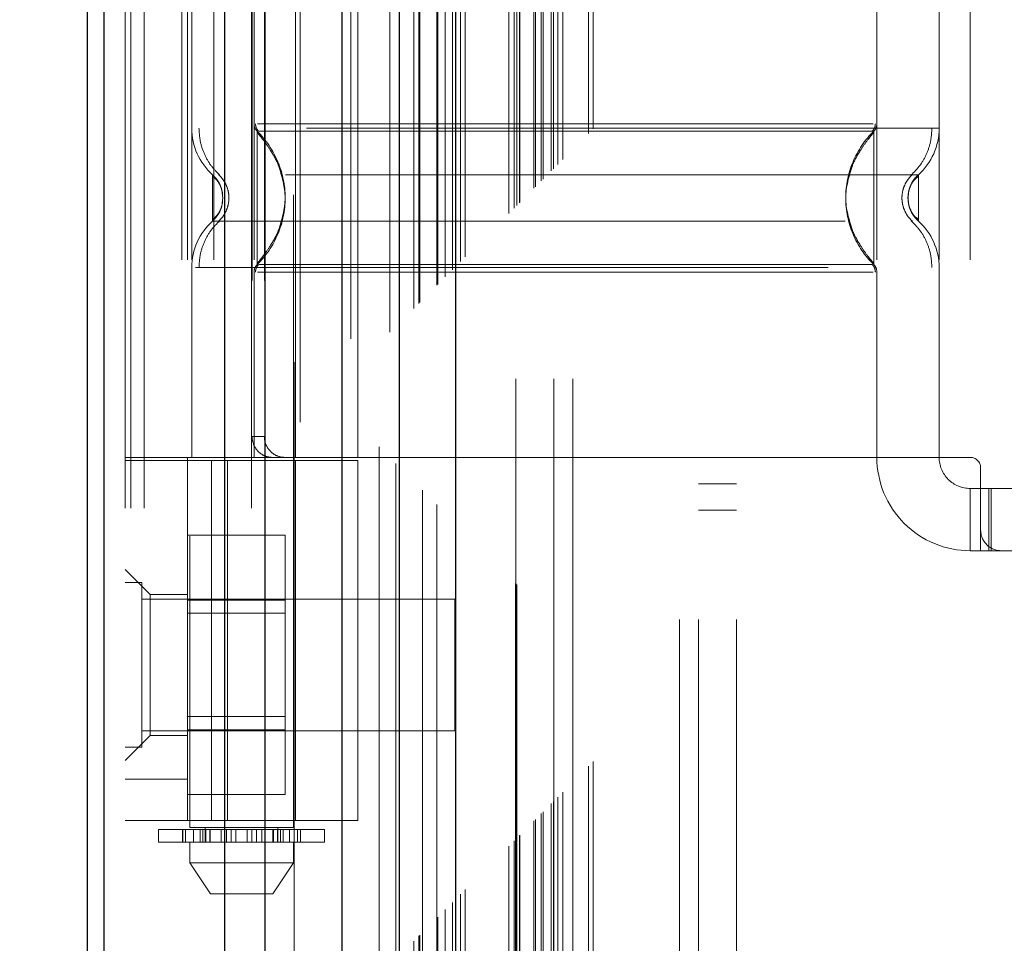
# Model space of a CAD drawing. Header units: inches. Extents: x 0.2 to 10.8, y 0.2 to 8.2.
# Tile 54 of 127: x 2.899 to 3.054, y 3.33 to 3.476. Entities that reach past the tile are written whole.
import ezdxf

# ---------------------------------------------------------------- set-up
doc = ezdxf.new("R2010")
doc.units = ezdxf.units.IN
doc.header["$MEASUREMENT"] = 0
doc.linetypes.add('HIDDEN', pattern=[0.07500000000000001, 0.05, -0.025])
doc.layers.add('DIMENSIONS', color=140, linetype='Continuous')
doc.styles.add('SLDTEXTSTYLE0', font='TXT', dxfattribs={"width": 0.7})
doc.dimstyles.new('SLDDIMSTYLE0', dxfattribs={"dimtxt": 0.0849609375, "dimasz": 0.13, "dimexe": 0, "dimexo": 0.0625, "dimgap": 0.021240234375, "dimtad": 0, "dimtih": 1, "dimtoh": 1, "dimlfac": 12, "dimrnd": 1e-09, "dimzin": 12, "dimdsep": 46, "dimtxsty": 'SLDTEXTSTYLE0', "dimsah": 1, "dimcen": 0.09, "dimadec": 0, "dimazin": 3, "dimtfac": 1, "dimtofl": 0, "dimtmove": 0, "dimatfit": 3, "dimfxl": 0, "dimfrac": 2, "dimtolj": 1, "dimtzin": 12, "dimarcsym": 0})

# ---------------------------------------------------------------- blocks, each defined once
blk = doc.blocks.new('_D_1')
at = {"layer": 'DIMENSIONS'}
for p, q in [((3.146982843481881, 5.21210026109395), (2.498092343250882, 5.21210026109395)), ((2.623092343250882, 5.21210026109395), (2.623092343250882, 4.388212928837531)), ((2.461518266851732, 4.234161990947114), (2.432988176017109, 4.234161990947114)), ((2.432988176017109, 4.234161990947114), (2.432988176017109, 4.09913112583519)), ((2.784666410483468, 4.234161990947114), (2.813196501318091, 4.234161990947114)), ((2.813196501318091, 4.234161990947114), (2.813196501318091, 4.09913112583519)), ((2.432988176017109, 4.09913112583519), (2.461518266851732, 4.09913112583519)), ((2.813196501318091, 4.09913112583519), (2.784666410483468, 4.09913112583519)), ((2.623092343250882, 3.221822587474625), (2.623092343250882, 4.080111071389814)), ((3.146982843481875, 3.221822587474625), (2.498092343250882, 3.221822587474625))]:
    blk.add_line(p, q, dxfattribs=at)
for points in [[(2.623092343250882, 5.21210026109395), (2.603092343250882, 5.08210026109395), (2.643092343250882, 5.08210026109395)], [(2.623092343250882, 3.221822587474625), (2.643092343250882, 3.351822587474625), (2.603092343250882, 3.351822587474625)]]:
    blk.add_solid(points, dxfattribs=at)
at = {"layer": 'DIMENSIONS', "char_height": 0.08333333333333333, "attachment_point": 1, "style": 'SLDTEXTSTYLE0'}
for s, insert in [('23.88', (2.461518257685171, 4.360604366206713)), ('606.6', (2.461518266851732, 4.206553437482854))]:
    blk.add_mtext(s, dxfattribs=dict(at, insert=insert))

msp = doc.modelspace()

# ---------------------------------------------------------------- linework, layer by layer
at = {"color": 7, "linetype": 'HIDDEN', "lineweight": 18}
for p, q in [((2.918267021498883, 2.999052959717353), (2.918267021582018, 5.895670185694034)), ((2.915267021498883, 2.999052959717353), (2.915267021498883, 5.444200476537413)), ((2.916145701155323, 2.999052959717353), (2.916145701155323, 5.443702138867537)), ((2.918267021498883, 2.999052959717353), (2.918267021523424, 5.442704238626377)), ((2.935221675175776, 2.999052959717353), (2.935221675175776, 5.434728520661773)), ((2.937342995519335, 2.999052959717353), (2.937342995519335, 5.43446962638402)), ((2.941965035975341, 5.422147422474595), (2.941965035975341, 3.011772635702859)), ((2.942888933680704, 3.012687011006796), (2.942888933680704, 5.42123583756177)), ((2.955391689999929, 5.408765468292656), (2.955391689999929, 3.02515738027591)), ((2.950892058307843, 3.025849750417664), (2.950892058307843, 5.408073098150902)), ((2.952025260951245, 3.025956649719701), (2.952025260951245, 5.407966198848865)), ((2.957093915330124, 3.026891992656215), (2.957093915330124, 5.40703085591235)), ((2.957999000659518, 5.406125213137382), (2.957999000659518, 3.02779526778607)), ((2.960843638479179, 3.030641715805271), (2.960843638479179, 5.403281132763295)), ((2.961657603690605, 3.031455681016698), (2.961657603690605, 5.402467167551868)), ((2.961807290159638, 3.03160536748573), (2.961807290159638, 5.402317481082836)), ((2.962214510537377, 5.401919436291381), (2.962214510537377, 3.03201515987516)), ((2.964476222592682, 5.399680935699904), (2.964476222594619, 3.034241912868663)), ((2.964507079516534, 3.034303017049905), (2.964507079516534, 5.399621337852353)), ((2.96464103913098, 3.034439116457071), (2.96464103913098, 5.399483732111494)), ((2.965835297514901, 3.035636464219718), (2.965835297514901, 5.398285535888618)), ((2.966960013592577, 3.036758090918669), (2.966960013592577, 5.397164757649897)), ((2.967430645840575, 5.396735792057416), (2.967430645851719, 3.037187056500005)), ((2.968262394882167, 3.038060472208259), (2.968262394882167, 5.395862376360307)), ((2.968993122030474, 3.038791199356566), (2.968993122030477, 5.395131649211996)), ((2.975877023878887, 3.045675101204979), (2.975877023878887, 5.388247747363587)), ((2.976710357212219, 3.046508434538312), (2.976710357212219, 5.387414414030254)), ((2.977127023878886, 5.386997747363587), (2.977127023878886, 3.046925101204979)), ((2.977127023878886, 3.046925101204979), (2.977127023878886, 5.386997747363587)), ((2.977543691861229, 3.047341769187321), (2.977543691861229, 5.386581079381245)), ((2.977591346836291, 3.047372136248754), (2.977591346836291, 5.386538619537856)), ((2.97983535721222, 3.049633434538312), (2.97983535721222, 5.384289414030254)), ((2.97983535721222, 3.049633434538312), (2.97983535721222, 5.384289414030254)), ((2.980076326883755, 3.049874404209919), (2.980076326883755, 5.384048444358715)), ((2.9810055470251, 3.050803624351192), (2.9810055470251, 5.383119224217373)), ((2.981293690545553, 3.051091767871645), (2.981293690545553, 5.382831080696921)), ((2.98291624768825, 3.052694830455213), (2.98291624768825, 5.381226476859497)), ((2.983623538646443, 3.053421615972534), (2.983623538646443, 5.380501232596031)), ((2.984396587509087, 3.054194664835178), (2.984396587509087, 5.379728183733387)), ((2.98848704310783, 3.058285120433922), (2.98848704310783, 5.375637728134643)), ((2.98921548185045, 3.059016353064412), (2.98921548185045, 5.374927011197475)), ((3.002850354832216, 3.08146962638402), (3.002850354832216, 5.352386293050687)), ((3.002850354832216, 3.08146962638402), (3.002850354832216, 5.352386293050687)), ((3.005850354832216, 3.08146962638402), (3.005850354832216, 5.352386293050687)), ((3.011850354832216, 3.08146962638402), (3.011850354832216, 5.352386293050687)), ((2.976982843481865, 3.119503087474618), (2.976982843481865, 5.314419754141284)), ((2.982982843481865, 3.119503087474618), (2.982982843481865, 5.314419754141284)), ((2.985982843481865, 3.119503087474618), (2.985982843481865, 5.314419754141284)), ((2.985982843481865, 3.119503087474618), (2.985982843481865, 5.314419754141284)), ((2.925437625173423, 3.594657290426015), (2.925437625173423, 3.348594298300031)), ((2.941841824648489, 3.348594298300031), (2.941841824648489, 3.594657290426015)), ((2.924174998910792, 3.53834495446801), (2.924174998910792, 3.407111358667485)), ((2.925109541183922, 3.53834495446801), (2.925109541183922, 3.407111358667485)), ((2.925765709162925, 3.53834495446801), (2.925765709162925, 3.407111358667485)), ((2.929245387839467, 3.53834495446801), (2.929245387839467, 3.407111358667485)), ((2.935608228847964, 3.53834495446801), (2.935608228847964, 3.407111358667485)), ((2.94216990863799, 3.407111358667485), (2.94216990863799, 3.53834495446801)), ((2.95201242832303, 3.407111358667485), (2.95201242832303, 3.53834495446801)), ((3.034033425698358, 3.53834495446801), (3.034033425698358, 3.407111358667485)), ((3.043875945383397, 3.53834495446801), (3.043875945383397, 3.407111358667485)), ((3.048797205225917, 3.53834495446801), (3.048797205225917, 3.407111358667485)), ((3.048797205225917, 3.53834495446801), (3.048797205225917, 3.407111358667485)), ((2.935315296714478, 3.535064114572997), (2.935315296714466, 3.410392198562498)), ((2.937248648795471, 3.535064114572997), (2.937248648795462, 3.410392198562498)), ((2.936099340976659, 3.458665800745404), (2.936940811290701, 3.457416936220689)), ((3.033542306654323, 3.458665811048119), (3.032699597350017, 3.457415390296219)), ((2.930686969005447, 3.448121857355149), (2.930599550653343, 3.448925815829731)), ((2.930599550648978, 3.447317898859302), (2.930686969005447, 3.448121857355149)), ((3.039042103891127, 3.448925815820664), (3.038954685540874, 3.448121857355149)), ((3.038954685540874, 3.448121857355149), (3.039042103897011, 3.447317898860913)), ((3.039044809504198, 3.448939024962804), (3.038956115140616, 3.448121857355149)), ((3.038956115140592, 3.448121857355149), (3.039044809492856, 3.447304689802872)), ((2.936940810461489, 3.438826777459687), (2.93609934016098, 3.437577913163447)), ((3.032699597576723, 3.438828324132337), (3.033542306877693, 3.437577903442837)), ((2.925765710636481, 3.437118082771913), (2.925765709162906, 3.407111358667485)), ((2.935608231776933, 3.436407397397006), (2.93560822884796, 3.407111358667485)), ((3.034033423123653, 3.436407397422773), (3.034033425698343, 3.407111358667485)), ((3.043875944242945, 3.437118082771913), (3.043875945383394, 3.407111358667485)), ((2.935315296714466, 3.410392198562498), (2.937248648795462, 3.410392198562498)), ((2.95201242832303, 3.407111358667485), (2.915267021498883, 3.407111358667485)), ((2.915267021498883, 3.406619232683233), (2.95201242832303, 3.406619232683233)), ((2.925109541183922, 3.407111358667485), (2.925109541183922, 3.406619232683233)), ((2.925109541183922, 3.349696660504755), (2.925109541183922, 3.406619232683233)), ((2.928884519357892, 3.349696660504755), (2.928884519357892, 3.406619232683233)), ((2.931431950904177, 3.406619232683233), (2.931431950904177, 3.349696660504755)), ((2.94216990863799, 3.349696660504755), (2.94216990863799, 3.406619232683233)), ((3.034033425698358, 3.407111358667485), (2.95201242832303, 3.407111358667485)), ((2.95201242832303, 3.349696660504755), (2.95201242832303, 3.406619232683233)), ((3.048797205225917, 3.407111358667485), (3.034033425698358, 3.407111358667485)), ((3.050437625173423, 3.405470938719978), (3.050437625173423, 3.395628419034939)), ((3.005850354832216, 3.402927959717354), (3.011850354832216, 3.402927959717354)), ((3.048797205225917, 3.402190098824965), (3.048797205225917, 3.392347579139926)), ((3.048797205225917, 3.402190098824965), (3.050437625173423, 3.402190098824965)), ((3.050437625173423, 3.402190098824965), (3.05207804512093, 3.402190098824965)), ((3.051706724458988, 3.392347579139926), (3.051706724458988, 3.402190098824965)), ((3.05207804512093, 3.392347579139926), (3.05207804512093, 3.402190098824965)), ((3.099322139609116, 3.402190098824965), (3.05207804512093, 3.402190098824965)), ((3.005850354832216, 3.398761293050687), (3.011850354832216, 3.398761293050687)), ((3.050437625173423, 3.392347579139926), (3.050437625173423, 3.39562841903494)), ((2.925109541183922, 3.394798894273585), (2.940526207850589, 3.394798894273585)), ((2.940526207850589, 3.38455092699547), (2.940526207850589, 3.394798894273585)), ((3.050437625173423, 3.392347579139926), (3.048797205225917, 3.392347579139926)), ((3.05207804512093, 3.392347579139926), (3.050437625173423, 3.392347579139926)), ((3.053718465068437, 3.392347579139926), (3.05207804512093, 3.392347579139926)), ((3.053718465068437, 3.392347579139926), (3.097681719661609, 3.392347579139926)), ((2.919204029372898, 3.385457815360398), (2.915267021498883, 3.389394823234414)), ((2.91787118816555, 3.387323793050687), (2.915267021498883, 3.387323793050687)), ((2.91787118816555, 3.36128212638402), (2.91787118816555, 3.387323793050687)), ((2.967350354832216, 3.38471962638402), (2.91787118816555, 3.38471962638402)), ((2.919204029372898, 3.385457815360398), (2.919204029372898, 3.374302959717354)), ((2.925109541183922, 3.385457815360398), (2.919204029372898, 3.385457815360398)), ((2.925109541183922, 3.38455092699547), (2.940526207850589, 3.38455092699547)), ((2.940526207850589, 3.364054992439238), (2.940526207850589, 3.38455092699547)), ((2.967350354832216, 3.363886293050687), (2.967350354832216, 3.38471962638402)), ((2.940526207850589, 3.382465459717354), (2.925109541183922, 3.382465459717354)), ((2.919204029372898, 3.374302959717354), (2.919204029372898, 3.363148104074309)), ((2.925109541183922, 3.366140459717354), (2.940526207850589, 3.366140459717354)), ((2.925109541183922, 3.364054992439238), (2.940526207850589, 3.364054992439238)), ((2.940526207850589, 3.353807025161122), (2.940526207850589, 3.364054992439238)), ((2.915267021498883, 3.359211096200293), (2.919204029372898, 3.363148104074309)), ((2.91787118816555, 3.363886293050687), (2.967350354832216, 3.363886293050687)), ((2.919204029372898, 3.363148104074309), (2.925109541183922, 3.363148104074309)), ((2.915267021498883, 3.36128212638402), (2.91787118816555, 3.36128212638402)), ((2.925109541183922, 3.356258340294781), (2.915267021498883, 3.356258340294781)), ((2.925109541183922, 3.353807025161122), (2.940526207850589, 3.353807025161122)), ((2.95201242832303, 3.349696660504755), (2.915267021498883, 3.349696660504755)), ((2.941841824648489, 3.348594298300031), (2.925437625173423, 3.348594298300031)), ((2.927898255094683, 3.348594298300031), (2.927898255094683, 3.346297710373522)), ((2.939381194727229, 3.346297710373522), (2.939381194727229, 3.348594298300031)), ((2.920516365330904, 3.34826621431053), (2.926063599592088, 3.34826621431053)), ((2.920516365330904, 3.34826621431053), (2.920516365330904, 3.346297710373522)), ((2.924302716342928, 3.34826621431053), (2.924302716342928, 3.346297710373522)), ((2.924338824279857, 3.346297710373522), (2.924338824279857, 3.34826621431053)), ((2.92478905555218, 3.34826621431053), (2.92478905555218, 3.346297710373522)), ((2.926063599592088, 3.34826621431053), (2.926063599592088, 3.346297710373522)), ((2.926063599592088, 3.34826621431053), (2.927082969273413, 3.34826621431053)), ((2.927082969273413, 3.346297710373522), (2.927082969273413, 3.34826621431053)), ((2.927082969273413, 3.34826621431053), (2.928663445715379, 3.34826621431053)), ((2.927492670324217, 3.346297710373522), (2.927492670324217, 3.34826621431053)), ((2.927898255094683, 3.34826621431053), (2.927898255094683, 3.346297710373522)), ((2.927970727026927, 3.34826621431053), (2.927970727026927, 3.346297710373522)), ((2.927979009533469, 3.346297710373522), (2.927979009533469, 3.34826621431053)), ((2.928598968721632, 3.346297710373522), (2.928598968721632, 3.34826621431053)), ((2.928663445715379, 3.34826621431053), (2.928663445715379, 3.346297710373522)), ((2.928663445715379, 3.34826621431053), (2.928679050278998, 3.34826621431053)), ((2.928663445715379, 3.34826621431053), (2.930419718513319, 3.34826621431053)), ((2.928679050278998, 3.346297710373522), (2.928679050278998, 3.34826621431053)), ((2.930419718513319, 3.34826621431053), (2.930419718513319, 3.346297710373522)), ((2.930419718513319, 3.34826621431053), (2.931268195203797, 3.34826621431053)), ((2.931268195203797, 3.346297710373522), (2.931268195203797, 3.34826621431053)), ((2.931268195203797, 3.34826621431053), (2.93199262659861, 3.34826621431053)), ((2.93199262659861, 3.34826621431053), (2.93199262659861, 3.346297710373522)), ((2.93199262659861, 3.34826621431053), (2.932730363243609, 3.34826621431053)), ((2.932730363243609, 3.346297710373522), (2.932730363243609, 3.34826621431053)), ((2.932730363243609, 3.34826621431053), (2.934549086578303, 3.34826621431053)), ((2.934549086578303, 3.34826621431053), (2.934549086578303, 3.346297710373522)), ((2.934549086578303, 3.34826621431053), (2.935286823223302, 3.34826621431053)), ((2.935286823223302, 3.346297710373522), (2.935286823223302, 3.34826621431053)), ((2.935286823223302, 3.34826621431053), (2.936011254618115, 3.34826621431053)), ((2.936011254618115, 3.34826621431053), (2.936011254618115, 3.346297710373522)), ((2.936011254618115, 3.34826621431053), (2.936859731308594, 3.34826621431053)), ((2.936859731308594, 3.346297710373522), (2.936859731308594, 3.34826621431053)), ((2.936859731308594, 3.34826621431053), (2.938600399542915, 3.34826621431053)), ((2.938600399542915, 3.34826621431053), (2.938616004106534, 3.34826621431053)), ((2.938600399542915, 3.34826621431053), (2.938600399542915, 3.346297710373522)), ((2.938616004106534, 3.346297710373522), (2.938616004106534, 3.34826621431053)), ((2.938616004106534, 3.34826621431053), (2.940196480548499, 3.34826621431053)), ((2.938680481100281, 3.34826621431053), (2.938680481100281, 3.346297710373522)), ((2.939300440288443, 3.34826621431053), (2.939300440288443, 3.346297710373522)), ((2.939308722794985, 3.346297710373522), (2.939308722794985, 3.34826621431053)), ((2.939381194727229, 3.346297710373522), (2.939381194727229, 3.34826621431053)), ((2.939786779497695, 3.34826621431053), (2.939786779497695, 3.346297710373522)), ((2.940196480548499, 3.34826621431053), (2.940196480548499, 3.346297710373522)), ((2.940196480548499, 3.34826621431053), (2.941215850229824, 3.34826621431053)), ((2.941215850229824, 3.346297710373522), (2.941215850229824, 3.34826621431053)), ((2.941215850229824, 3.34826621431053), (2.946763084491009, 3.34826621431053)), ((2.942490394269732, 3.346297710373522), (2.942490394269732, 3.34826621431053)), ((2.942940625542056, 3.34826621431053), (2.942940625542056, 3.346297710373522)), ((2.942976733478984, 3.346297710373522), (2.942976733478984, 3.34826621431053)), ((2.946763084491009, 3.346297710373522), (2.946763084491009, 3.34826621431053)), ((2.926063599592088, 3.346297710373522), (2.920516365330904, 3.346297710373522)), ((2.925437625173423, 3.346297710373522), (2.925437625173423, 3.343016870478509)), ((2.927082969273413, 3.346297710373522), (2.926063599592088, 3.346297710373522)), ((2.928043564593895, 3.346297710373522), (2.927082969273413, 3.346297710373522)), ((2.928043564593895, 3.346297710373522), (2.939235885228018, 3.346297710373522)), ((2.940196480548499, 3.346297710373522), (2.939235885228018, 3.346297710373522)), ((2.941215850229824, 3.346297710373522), (2.940196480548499, 3.346297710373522)), ((2.946763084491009, 3.346297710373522), (2.941215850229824, 3.346297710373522)), ((2.941841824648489, 3.343016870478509), (2.941841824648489, 3.346297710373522)), ((2.925437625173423, 3.343016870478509), (2.941841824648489, 3.343016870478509)), ((2.925437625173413, 3.343016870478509), (2.928718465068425, 3.338095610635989)), ((2.938560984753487, 3.338095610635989), (2.9418418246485, 3.343016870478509)), ((2.928718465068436, 3.338095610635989), (2.938560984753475, 3.338095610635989))]:
    msp.add_line(p, q, dxfattribs=at)
at = {"color": 7, "linetype": 'Continuous', "lineweight": 25}
for p, q in [((2.909267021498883, 2.999052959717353), (2.909267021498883, 5.444882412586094)), ((2.911903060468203, 2.999052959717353), (2.911903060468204, 5.443702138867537)), ((2.930979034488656, 2.999052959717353), (2.930979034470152, 5.434728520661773)), ((2.937342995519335, 2.999052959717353), (2.937342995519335, 5.43446962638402)), ((2.949482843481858, 5.408765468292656), (2.949482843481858, 3.02515738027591)), ((2.95856737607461, 5.399680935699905), (2.958567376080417, 3.034241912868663)), ((2.967430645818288, 5.396735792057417), (2.967430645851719, 3.037187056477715))]:
    msp.add_line(p, q, dxfattribs=at)
at = {"color": 7, "linetype": 'HIDDEN', "lineweight": 18, "flags": 128}
msp.add_lwpolyline([(2.976923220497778, 5.387186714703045), (2.976924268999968, 4.191929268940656), (2.976923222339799, 3.046743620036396)], dxfattribs=at)
at = {"color": 7, "linetype": 'HIDDEN', "lineweight": 18}
for centre, radius, start, end in [((2.935608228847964, 3.459125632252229), 0.009842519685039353, 180.0000000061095, 228.2366022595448), ((2.937248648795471, 3.459836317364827), 0.001640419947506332, 180.0000000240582, 225.5237275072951), ((3.032393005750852, 3.459836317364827), 0.001640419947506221, 314.4762724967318, 359.9999999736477), ((3.034033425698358, 3.459125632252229), 0.009842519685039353, 311.7633977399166, 0), ((2.935608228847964, 3.437118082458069), 0.009842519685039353, 131.7633977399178, 180), ((3.034033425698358, 3.437118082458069), 0.009842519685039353, 0, 48.23660226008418), ((2.937248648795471, 3.436407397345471), 0.001640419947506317, 134.4762724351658, 180), ((3.032393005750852, 3.436407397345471), 0.001640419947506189, 2.748536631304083e-08, 45.52372749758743), ((3.048797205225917, 3.407111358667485), 0.01476377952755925, 180, 270.0000000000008), ((3.048797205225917, 3.407111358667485), 0.004921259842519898, 180, 270.0000000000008), ((3.048797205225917, 3.405470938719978), 0.001640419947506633, 0, 90), ((3.053718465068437, 3.395628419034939), 0.003280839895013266, 180, 270.0000000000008)]:
    msp.add_arc(centre, radius, start, end, dxfattribs=at)
for points, knots in [([(2.982593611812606, 3.052400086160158), (2.982591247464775, 3.057351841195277), (2.982585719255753, 3.068929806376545), (2.982588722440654, 3.087245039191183), (2.982590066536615, 3.107133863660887), (2.982589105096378, 3.135833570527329), (2.982589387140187, 3.173253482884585), (2.982589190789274, 3.259363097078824), (2.982589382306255, 3.428631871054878), (2.982589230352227, 3.758507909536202), (2.98258950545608, 4.261824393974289), (2.98258860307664, 4.78086957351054), (2.982590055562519, 5.131010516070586), (2.982589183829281, 5.259629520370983), (2.982589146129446, 5.281013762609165), (2.982590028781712, 5.30249887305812), (2.98258925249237, 5.32412670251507), (2.982585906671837, 5.345032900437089), (2.982592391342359, 5.363721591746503), (2.982600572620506, 5.375577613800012), (2.982612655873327, 5.381065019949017), (2.982613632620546, 5.381508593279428)], [0, 0, 0, 0, 0.006378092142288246, 0.01491296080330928, 0.02359086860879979, 0.03199582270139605, 0.05187951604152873, 0.07178945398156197, 0.1429090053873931, 0.2699055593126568, 0.4966851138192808, 0.7912040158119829, 0.9384598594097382, 0.9476829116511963, 0.95687126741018, 0.966003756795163, 0.9753567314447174, 0.9847289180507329, 0.9929319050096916, 0.9994286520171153, 1, 1, 1, 1]), ([(3.043875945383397, 3.459125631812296), (3.043656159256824, 3.459125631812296), (3.043216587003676, 3.459125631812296), (3.039705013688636, 3.459125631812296), (3.034247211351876, 3.459125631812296), (3.026846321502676, 3.459125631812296), (3.01784211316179, 3.459125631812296), (3.007565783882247, 3.459125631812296), (2.996416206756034, 3.459125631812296), (2.984820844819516, 3.459125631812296), (2.97322537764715, 3.459125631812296), (2.962076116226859, 3.459125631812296), (2.951798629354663, 3.459125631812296), (2.942798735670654, 3.459125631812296), (2.935381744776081, 3.459125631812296), (2.929984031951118, 3.459125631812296), (2.926878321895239, 3.459125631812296), (2.926473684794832, 3.459125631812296), (2.926339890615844, 3.459125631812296)], [0, 0, 0, 0, 0.06454114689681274, 0.1290822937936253, 0.1936234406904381, 0.2581645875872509, 0.3227057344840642, 0.3872468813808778, 0.4517880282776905, 0.5163291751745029, 0.5808703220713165, 0.6454114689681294, 0.7099526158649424, 0.7744937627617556, 0.8390349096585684, 0.903576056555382, 0.9681172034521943, 1, 1, 1, 1]), ([(2.926906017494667, 3.459125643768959), (2.926947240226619, 3.458438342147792), (2.927030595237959, 3.457048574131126), (2.927699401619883, 3.455053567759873), (2.928722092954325, 3.45322184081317), (2.929687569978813, 3.452238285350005), (2.930164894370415, 3.451752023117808)], [0, 0, 0, 0, 0.2473384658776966, 0.5001342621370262, 0.752870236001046, 0.9999999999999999, 0.9999999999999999, 0.9999999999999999, 0.9999999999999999]), ([(2.935845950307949, 3.459843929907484), (2.935851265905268, 3.459734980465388), (2.935862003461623, 3.459514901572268), (2.935965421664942, 3.459198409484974), (2.936117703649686, 3.45890251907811), (2.936266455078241, 3.458740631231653), (2.936340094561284, 3.458660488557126)], [0, 0, 0, 0, 0.2475219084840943, 0.4999965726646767, 0.7524730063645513, 1, 1, 1, 1]), ([(3.033459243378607, 3.459836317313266), (3.033365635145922, 3.459836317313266), (3.033033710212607, 3.459836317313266), (3.030506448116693, 3.459836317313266), (3.026023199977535, 3.459836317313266), (3.019838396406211, 3.459836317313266), (3.012339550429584, 3.459836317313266), (3.003774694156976, 3.459836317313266), (2.994483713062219, 3.459836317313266), (2.984820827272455, 3.459836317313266), (2.975157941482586, 3.459836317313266), (2.965866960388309, 3.459836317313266), (2.957302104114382, 3.459836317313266), (2.949803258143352, 3.459836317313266), (2.94361845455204, 3.459836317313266), (2.939135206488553, 3.459836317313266), (2.936607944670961, 3.459836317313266), (2.936276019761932, 3.459836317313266), (2.936182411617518, 3.459836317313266)], [0, 0, 0, 0, 0.02656569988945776, 0.09419917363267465, 0.1618326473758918, 0.2294661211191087, 0.2970995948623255, 0.3647330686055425, 0.4323665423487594, 0.5000000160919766, 0.5676334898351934, 0.6352669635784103, 0.7029004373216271, 0.770533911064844, 0.8381673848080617, 0.9058008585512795, 0.973434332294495, 0.9999999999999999, 0.9999999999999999, 0.9999999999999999, 0.9999999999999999]), ([(3.033302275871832, 3.458660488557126), (3.033375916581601, 3.458740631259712), (3.033524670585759, 3.45890251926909), (3.033676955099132, 3.459198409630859), (3.033780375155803, 3.459514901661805), (3.033791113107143, 3.459734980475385), (3.033796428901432, 3.459843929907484)], [0, 0, 0, 0, 0.2475266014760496, 0.5000029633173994, 0.7524777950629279, 1, 1, 1, 1]), ([(3.03947675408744, 3.451752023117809), (3.039954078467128, 3.452238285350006), (3.04091955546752, 3.453221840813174), (3.041942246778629, 3.455053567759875), (3.042611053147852, 3.457048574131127), (3.04269440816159, 3.458438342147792), (3.042735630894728, 3.459125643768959)], [0, 0, 0, 0, 0.2471297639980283, 0.4998657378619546, 0.7526615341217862, 1, 1, 1, 1]), ([(2.936099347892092, 3.458665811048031), (2.936099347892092, 3.458693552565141), (2.936099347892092, 3.456944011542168), (2.936099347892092, 3.4522614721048), (2.936099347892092, 3.448121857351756), (2.936099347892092, 3.44398224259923), (2.936099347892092, 3.439299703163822), (2.936099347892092, 3.437550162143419), (2.936099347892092, 3.437577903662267)], [6.283185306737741, 6.283185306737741, 6.283185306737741, 6.283185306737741, 7.068583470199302, 7.461282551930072, 7.853981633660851, 8.24668071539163, 8.63937979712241, 9.42477796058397, 9.42477796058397, 9.42477796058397, 9.42477796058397]), ([(2.940452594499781, 3.4495978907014), (2.940223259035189, 3.450803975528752), (2.939836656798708, 3.452837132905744), (2.938459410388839, 3.455276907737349), (2.937246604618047, 3.457096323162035), (2.936499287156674, 3.457985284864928), (2.936099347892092, 3.458461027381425)], [0, 0, 0, 0, 0.390326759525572, 0.6579932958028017, 0.8169694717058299, 1, 1, 1, 1]), ([(3.033222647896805, 3.458665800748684), (3.033191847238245, 3.458665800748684), (3.033026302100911, 3.458665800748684), (3.031650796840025, 3.458665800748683), (3.028726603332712, 3.458665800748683), (3.023859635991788, 3.458665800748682), (3.016897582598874, 3.458665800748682), (3.007764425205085, 3.458665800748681), (2.996817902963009, 3.45866580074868), (2.984820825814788, 3.458665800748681), (2.972823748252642, 3.45866580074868), (2.961877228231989, 3.458665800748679), (2.952744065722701, 3.458665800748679), (2.945782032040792, 3.458665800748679), (2.940915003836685, 3.458665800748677), (2.937991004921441, 3.458665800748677), (2.936615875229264, 3.458665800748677), (2.936450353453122, 3.458665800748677), (2.936419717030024, 3.458665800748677)], [0, 0, 0, 0, 0.01170879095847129, 0.06293155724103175, 0.1206490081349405, 0.1851790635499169, 0.2564308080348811, 0.3337141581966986, 0.4156154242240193, 0.5000373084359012, 0.5844591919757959, 0.6663604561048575, 0.7436438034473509, 0.814895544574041, 0.8794255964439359, 0.9371430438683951, 0.9883658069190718, 1, 1, 1, 1]), ([(3.033542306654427, 3.458461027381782), (3.033142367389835, 3.457985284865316), (3.032395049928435, 3.457096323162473), (3.0311822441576, 3.455276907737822), (3.029804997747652, 3.452837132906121), (3.029418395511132, 3.450803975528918), (3.029189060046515, 3.449597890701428)], [0, 0, 0, 0, 0.1830305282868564, 0.3420067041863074, 0.6096732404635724, 1, 1, 1, 1]), ([(3.033542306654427, 3.437577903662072), (3.033542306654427, 3.43755016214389), (3.033542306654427, 3.439299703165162), (3.033542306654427, 3.443982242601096), (3.033542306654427, 3.448121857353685), (3.033542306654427, 3.452261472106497), (3.033542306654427, 3.456944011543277), (3.033542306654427, 3.458693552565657), (3.033542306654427, 3.458665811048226)], [3.14159265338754, 3.14159265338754, 3.14159265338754, 3.14159265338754, 3.92699081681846, 4.31968989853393, 4.71238898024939, 5.10508806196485, 5.49778714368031, 6.28318530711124, 6.28318530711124, 6.28318530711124, 6.28318530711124]), ([(2.939475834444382, 3.45325676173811), (2.940000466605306, 3.451545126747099), (2.94104973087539, 3.448121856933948), (2.940000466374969, 3.444698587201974), (2.939475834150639, 3.442986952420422)], [0, 0, 0, 0, 0.5000000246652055, 1, 1, 1, 1]), ([(3.030165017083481, 3.453255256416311), (3.029640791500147, 3.451544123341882), (3.028592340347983, 3.448121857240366), (3.029640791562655, 3.444699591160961), (3.030165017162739, 3.442988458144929)], [0, 0, 0, 0, 0.5000000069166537, 0.9999999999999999, 0.9999999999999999, 0.9999999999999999, 0.9999999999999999]), ([(3.040589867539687, 3.451783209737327), (3.040599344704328, 3.451783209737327), (3.037320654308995, 3.451783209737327), (3.024643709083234, 3.451783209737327), (3.006981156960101, 3.451783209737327), (2.984820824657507, 3.451783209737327), (2.962660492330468, 3.451783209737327), (2.944997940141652, 3.451783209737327), (2.932320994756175, 3.451783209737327), (2.929042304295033, 3.451783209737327), (2.929051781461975, 3.451783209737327)], [4.71241410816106, 4.71241410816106, 4.71241410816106, 4.71241410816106, 5.15721612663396, 5.48839215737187, 5.88580339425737, 6.28321463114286, 6.68062586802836, 7.07803710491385, 7.40921313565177, 7.854015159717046, 7.854015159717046, 7.854015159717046, 7.854015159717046]), ([(2.9290525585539, 3.451784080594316), (2.9290525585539, 3.451784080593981), (2.9290525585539, 3.451688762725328), (2.9290525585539, 3.45132185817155), (2.9290525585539, 3.451050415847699), (2.9290525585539, 3.450372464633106), (2.9290525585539, 3.449966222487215), (2.9290525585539, 3.44908043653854), (2.9290525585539, 3.448601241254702), (2.9290525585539, 3.447642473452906), (2.9290525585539, 3.447163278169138), (2.9290525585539, 3.446277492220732), (2.9290525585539, 3.445871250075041), (2.9290525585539, 3.445193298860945), (2.9290525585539, 3.444921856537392), (2.9290525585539, 3.444554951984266), (2.9290525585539, 3.444459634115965), (2.9290525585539, 3.444459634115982)], [0, 0, 0, 0, 0.125, 0.125, 0.25, 0.25, 0.375, 0.375, 0.5, 0.5, 0.625, 0.625, 0.75, 0.75, 0.875, 0.875, 1, 1, 1, 1]), ([(2.930365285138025, 3.44978612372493), (2.930330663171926, 3.449899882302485), (2.930195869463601, 3.450342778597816), (2.929769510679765, 3.451044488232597), (2.929291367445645, 3.451537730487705), (2.929052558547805, 3.451784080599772)], [0, 0, 0, 0, 0.1474872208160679, 0.5742120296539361, 1, 1, 1, 1]), ([(2.930658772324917, 3.448636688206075), (2.930609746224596, 3.448934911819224), (2.930510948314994, 3.449535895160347), (2.930160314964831, 3.450341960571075), (2.929684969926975, 3.451035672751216), (2.929264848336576, 3.451343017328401), (2.929052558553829, 3.451498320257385)], [0, 0, 0, 0, 0.2435770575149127, 0.4908590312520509, 0.7427282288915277, 1, 1, 1, 1]), ([(2.930000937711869, 3.451816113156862), (2.930243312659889, 3.451570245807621), (2.930728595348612, 3.451077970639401), (2.931237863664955, 3.450159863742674), (2.931565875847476, 3.449166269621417), (2.931680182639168, 3.448121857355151), (2.931565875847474, 3.447077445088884), (2.931237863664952, 3.446083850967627), (2.930728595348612, 3.445165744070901), (2.930243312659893, 3.444673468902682), (2.930000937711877, 3.444427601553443)], [0, 0, 0, 0, 0.1248322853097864, 0.2499389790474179, 0.3751056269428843, 0.500000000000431, 0.6248943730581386, 0.7500610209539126, 0.875167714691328, 1, 1, 1, 1]), ([(3.039640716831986, 3.444427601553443), (3.039398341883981, 3.444673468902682), (3.038913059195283, 3.4451657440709), (3.038403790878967, 3.446083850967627), (3.038075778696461, 3.447077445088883), (3.03796147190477, 3.448121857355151), (3.038075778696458, 3.449166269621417), (3.038403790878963, 3.450159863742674), (3.038913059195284, 3.451077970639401), (3.039398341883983, 3.451570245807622), (3.039640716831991, 3.451816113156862)], [0, 0, 0, 0, 0.1248322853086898, 0.2499389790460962, 0.3751056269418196, 0.4999999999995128, 0.6248943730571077, 0.7500610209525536, 0.8751677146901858, 1, 1, 1, 1]), ([(3.040589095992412, 3.45149832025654), (3.040376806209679, 3.451343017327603), (3.039956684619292, 3.4510356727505), (3.039481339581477, 3.450341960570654), (3.039130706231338, 3.449535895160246), (3.039031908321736, 3.448934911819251), (3.038982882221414, 3.44863668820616)], [0, 0, 0, 0, 0.2572717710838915, 0.5091409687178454, 0.7564229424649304, 1, 1, 1, 1]), ([(3.040589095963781, 3.451784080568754), (3.040350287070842, 3.451537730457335), (3.039872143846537, 3.451044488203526), (3.039445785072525, 3.450342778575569), (3.039310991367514, 3.449899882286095), (3.039276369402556, 3.449786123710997)], [0, 0, 0, 0, 0.4257879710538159, 0.8525127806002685, 1, 1, 1, 1]), ([(3.040589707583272, 3.451783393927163), (3.040344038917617, 3.451540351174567), (3.039905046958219, 3.451106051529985), (3.039622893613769, 3.450558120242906), (3.039498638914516, 3.450316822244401)], [0, 0, 0, 0, 0.5596199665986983, 1, 1, 1, 1]), ([(3.040589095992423, 3.444459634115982), (3.040589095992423, 3.444459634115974), (3.040589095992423, 3.444554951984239), (3.040589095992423, 3.444921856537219), (3.040589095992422, 3.44519329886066), (3.040589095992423, 3.445871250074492), (3.040589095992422, 3.44627749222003), (3.040589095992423, 3.447163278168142), (3.040589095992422, 3.447642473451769), (3.040589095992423, 3.448601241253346), (3.040589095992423, 3.449080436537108), (3.040589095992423, 3.449966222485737), (3.040589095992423, 3.450372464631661), (3.040589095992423, 3.451050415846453), (3.040589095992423, 3.451321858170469), (3.040589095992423, 3.451688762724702), (3.040589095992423, 3.451784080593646), (3.040589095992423, 3.451784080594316)], [0, 0, 0, 0, 0.125, 0.125, 0.25, 0.25, 0.375, 0.375, 0.5, 0.5, 0.625, 0.625, 0.75, 0.75, 0.875, 0.875, 1, 1, 1, 1]), ([(2.929052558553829, 3.4447453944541), (2.929264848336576, 3.44490069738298), (2.929684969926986, 3.445208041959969), (2.930160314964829, 3.445901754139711), (2.930510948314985, 3.446707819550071), (2.930609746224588, 3.447308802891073), (2.930658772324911, 3.447607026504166)], [0, 0, 0, 0, 0.2572717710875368, 0.5091409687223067, 0.7564229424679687, 1, 1, 1, 1]), ([(2.936099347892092, 3.437782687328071), (2.936499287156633, 3.438258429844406), (2.937246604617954, 3.439147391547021), (2.938459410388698, 3.440966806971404), (2.939836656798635, 3.443406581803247), (2.940223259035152, 3.445439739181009), (2.940452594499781, 3.446645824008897)], [0, 0, 0, 0, 0.1830305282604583, 0.3420067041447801, 0.6096732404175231, 1, 1, 1, 1]), ([(3.029189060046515, 3.44664582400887), (3.029418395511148, 3.445439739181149), (3.029804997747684, 3.443406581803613), (3.03118224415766, 3.440966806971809), (3.032395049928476, 3.43914739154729), (3.033142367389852, 3.438258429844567), (3.033542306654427, 3.437782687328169)], [0, 0, 0, 0, 0.3903267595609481, 0.6579932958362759, 0.8169694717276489, 0.9999999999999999, 0.9999999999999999, 0.9999999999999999, 0.9999999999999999]), ([(3.038982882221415, 3.44760702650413), (3.039031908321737, 3.447308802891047), (3.039130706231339, 3.44670781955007), (3.039481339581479, 3.445901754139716), (3.039956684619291, 3.445208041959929), (3.04037680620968, 3.444900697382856), (3.040589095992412, 3.444745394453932)], [0, 0, 0, 0, 0.2435770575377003, 0.4908590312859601, 0.7427282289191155, 1, 1, 1, 1]), ([(2.92905255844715, 3.444459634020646), (2.929291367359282, 3.44470598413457), (2.929769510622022, 3.445199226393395), (2.930195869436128, 3.445900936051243), (2.930330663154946, 3.446343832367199), (2.930365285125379, 3.446457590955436)], [0, 0, 0, 0, 0.4257879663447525, 0.8525127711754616, 0.9999999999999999, 0.9999999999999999, 0.9999999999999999, 0.9999999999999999]), ([(3.039276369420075, 3.44645759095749), (3.039310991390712, 3.446343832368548), (3.039445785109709, 3.445900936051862), (3.039872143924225, 3.445199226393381), (3.040350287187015, 3.444705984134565), (3.040589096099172, 3.444459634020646)], [0, 0, 0, 0, 0.1474872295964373, 0.5742120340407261, 1, 1, 1, 1]), ([(3.039498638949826, 3.445926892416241), (3.039622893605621, 3.445685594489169), (3.039905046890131, 3.445137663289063), (3.040344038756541, 3.444703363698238), (3.040589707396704, 3.444460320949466)], [0, 0, 0, 0, 0.4403799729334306, 1, 1, 1, 1]), ([(2.930164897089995, 3.444491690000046), (2.929687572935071, 3.444005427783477), (2.928722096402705, 3.44302187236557), (2.92769940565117, 3.44119014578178), (2.927030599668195, 3.439195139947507), (2.926947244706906, 3.437805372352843), (2.926906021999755, 3.437118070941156)], [0, 0, 0, 0, 0.2471297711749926, 0.4998657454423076, 0.7526615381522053, 1, 1, 1, 1]), ([(2.929051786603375, 3.444460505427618), (2.929042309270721, 3.444460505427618), (2.932320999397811, 3.444460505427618), (2.944997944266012, 3.444460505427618), (2.962660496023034, 3.444460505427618), (2.984820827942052, 3.444460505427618), (3.006981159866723, 3.444460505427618), (3.024643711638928, 3.444460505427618), (3.037320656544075, 3.444460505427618), (3.040599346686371, 3.444460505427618), (3.040589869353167, 3.444460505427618)], [4.712364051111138, 4.712364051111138, 4.712364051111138, 4.712364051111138, 5.157166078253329, 5.4883421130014, 5.88575335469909, 6.28316459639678, 6.680575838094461, 7.07798707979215, 7.409163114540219, 7.853965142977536, 7.853965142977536, 7.853965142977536, 7.853965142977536]), ([(3.042735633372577, 3.437118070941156), (3.042694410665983, 3.437805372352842), (3.042611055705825, 3.439195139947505), (3.041942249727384, 3.441190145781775), (3.040919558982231, 3.443021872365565), (3.039954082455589, 3.444005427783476), (3.039476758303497, 3.444491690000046)], [0, 0, 0, 0, 0.2473384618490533, 0.5001342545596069, 0.7528702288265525, 1, 1, 1, 1]), ([(2.936340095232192, 3.437583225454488), (2.936266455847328, 3.437503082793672), (2.936117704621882, 3.437341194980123), (2.935965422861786, 3.437045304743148), (2.935862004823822, 3.436728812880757), (2.935851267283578, 3.436508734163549), (2.935845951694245, 3.436399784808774)], [0, 0, 0, 0, 0.2475270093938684, 0.5000034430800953, 0.7524780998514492, 1, 1, 1, 1]), ([(2.936419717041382, 3.437577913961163), (2.936450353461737, 3.437577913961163), (2.936615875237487, 3.437577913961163), (2.937991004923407, 3.437577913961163), (2.940915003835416, 3.437577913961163), (2.945782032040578, 3.437577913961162), (2.952744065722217, 3.437577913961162), (2.961877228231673, 3.437577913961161), (2.972823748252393, 3.437577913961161), (2.984820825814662, 3.43757791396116), (2.996817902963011, 3.437577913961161), (3.00776442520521, 3.43757791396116), (3.016897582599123, 3.437577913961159), (3.023859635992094, 3.437577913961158), (3.028726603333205, 3.437577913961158), (3.031650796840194, 3.437577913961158), (3.033026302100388, 3.437577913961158), (3.033191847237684, 3.437577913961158), (3.033222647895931, 3.437577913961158)], [0, 0, 0, 0, 0.01163419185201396, 0.06285695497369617, 0.1205744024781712, 0.1851044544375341, 0.2563561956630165, 0.3336395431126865, 0.415540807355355, 0.4999626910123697, 0.5843845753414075, 0.6662858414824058, 0.7435691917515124, 0.8148209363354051, 0.8793509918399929, 0.9370684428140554, 0.9882912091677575, 1, 1, 1, 1]), ([(3.033796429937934, 3.436399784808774), (3.033791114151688, 3.43650873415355), (3.03378037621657, 3.43672881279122), (3.033676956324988, 3.437045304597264), (3.033524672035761, 3.437341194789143), (3.033375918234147, 3.437503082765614), (3.033302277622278, 3.437583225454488)], [0, 0, 0, 0, 0.2475221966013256, 0.4999970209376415, 0.7524733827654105, 1, 1, 1, 1]), ([(2.926339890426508, 3.437118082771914), (2.92647368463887, 3.437118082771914), (2.926878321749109, 3.437118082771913), (2.929984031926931, 3.437118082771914), (2.935381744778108, 3.437118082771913), (2.942798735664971, 3.437118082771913), (2.951798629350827, 3.437118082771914), (2.962076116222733, 3.437118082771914), (2.973225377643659, 3.437118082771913), (2.984820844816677, 3.437118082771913), (2.996416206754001, 3.437118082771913), (3.007565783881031, 3.437118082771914), (3.017842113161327, 3.437118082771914), (3.026846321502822, 3.437118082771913), (3.034247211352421, 3.437118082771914), (3.039705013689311, 3.437118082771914), (3.043216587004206, 3.437118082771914), (3.043656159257, 3.437118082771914), (3.043875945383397, 3.437118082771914)], [0, 0, 0, 0, 0.03188280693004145, 0.09642395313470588, 0.1609650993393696, 0.2255062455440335, 0.2900473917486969, 0.354588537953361, 0.4191296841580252, 0.4836708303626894, 0.5482119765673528, 0.6127531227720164, 0.677294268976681, 0.7418354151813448, 0.8063765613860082, 0.8709177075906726, 0.9354588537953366, 1, 1, 1, 1]), ([(2.93618241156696, 3.436407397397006), (2.93627601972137, 3.436407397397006), (2.936607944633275, 3.436407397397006), (2.939135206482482, 3.436407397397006), (2.943618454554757, 3.436407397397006), (2.949803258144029, 3.436407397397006), (2.957302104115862, 3.436407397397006), (2.965866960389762, 3.436407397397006), (2.975157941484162, 3.436407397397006), (2.984820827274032, 3.436407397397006), (2.994483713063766, 3.436407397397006), (3.003774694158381, 3.436407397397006), (3.012339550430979, 3.436407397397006), (3.019838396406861, 3.436407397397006), (3.026023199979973, 3.436407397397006), (3.030506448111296, 3.436407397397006), (3.033033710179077, 3.436407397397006), (3.033365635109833, 3.436407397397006), (3.033459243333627, 3.436407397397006)], [0, 0, 0, 0, 0.02656567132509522, 0.09419914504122, 0.1618326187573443, 0.2294660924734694, 0.2970995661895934, 0.3647330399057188, 0.4323665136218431, 0.4999999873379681, 0.567633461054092, 0.6352669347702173, 0.7029004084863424, 0.7705338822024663, 0.8381673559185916, 0.9058008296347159, 0.9734343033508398, 1, 1, 1, 1]), ([(2.935315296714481, 3.410392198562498), (2.935315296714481, 3.409951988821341), (2.935402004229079, 3.409519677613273), (2.935732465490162, 3.408715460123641), (2.935976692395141, 3.408347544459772), (2.936569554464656, 3.407742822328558), (2.936923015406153, 3.407502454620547), (2.937654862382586, 3.407188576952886), (2.938038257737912, 3.407111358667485), (2.938403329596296, 3.407111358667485)], [0, 0, 0, 0, 0.25, 0.25, 0.5, 0.5, 0.75, 0.75, 1, 1, 1, 1]), ([(2.940407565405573, 3.407111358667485), (2.940003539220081, 3.407111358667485), (2.939600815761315, 3.407194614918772), (2.938840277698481, 3.407520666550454), (2.938487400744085, 3.407763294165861), (2.937897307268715, 3.408368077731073), (2.937657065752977, 3.408734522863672), (2.937334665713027, 3.409525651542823), (2.93724864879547, 3.409957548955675), (2.93724864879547, 3.410392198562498)], [0, 0, 0, 0, 0.25, 0.25, 0.5, 0.5, 0.75, 0.75, 1, 1, 1, 1])]:
    msp.add_open_spline(points, degree=3, knots=knots, dxfattribs=at)
for points in [[(2.940525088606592, 3.448121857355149), (2.940528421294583, 3.450080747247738), (2.939740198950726, 3.453990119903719), (2.937494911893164, 3.457294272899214), (2.936099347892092, 3.458665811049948)], [(3.033542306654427, 3.458665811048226), (3.032146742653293, 3.457294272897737), (3.029901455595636, 3.453990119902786), (3.029113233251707, 3.450080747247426), (3.029116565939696, 3.448121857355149)], [(2.936099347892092, 3.437577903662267), (2.937494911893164, 3.438949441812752), (2.939740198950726, 3.442253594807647), (2.940528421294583, 3.446162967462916), (2.940525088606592, 3.448121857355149)], [(3.029116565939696, 3.448121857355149), (3.029113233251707, 3.446162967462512), (3.029901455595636, 3.442253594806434), (3.032146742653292, 3.438949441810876), (3.033542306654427, 3.437577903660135)]]:
    msp.add_open_spline(points, degree=3, dxfattribs=at)

# ---------------------------------------------------------------- dimensions: what is measured, and where the dimension line sits
at = {"layer": 'DIMENSIONS'}
dim = msp.add_linear_dim(base=(2.623092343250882, 3.221822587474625), p1=(3.196982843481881, 5.21210026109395), p2=(3.196982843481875, 3.221822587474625), angle=90.0000000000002, dimstyle='SLDDIMSTYLE0', dxfattribs=at)
dim.commit()
dim.dimension.update_dxf_attribs({"geometry": '_D_1', "text_midpoint": (2.623092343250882, 4.234162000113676), "dimtype": 160})

doc.saveas('drawing.dxf')
